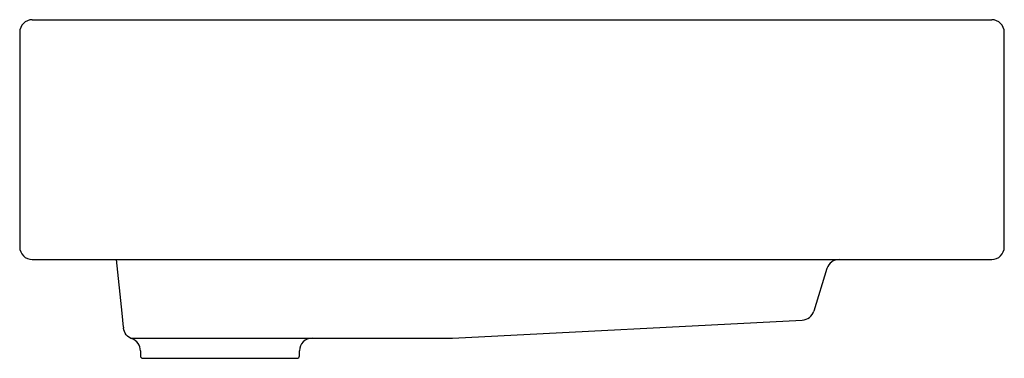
# Model space of a CAD drawing. Header units: millimetres. Extents: x 1613.975 to 1614.365, y 935.918 to 936.052.
import ezdxf

# ---------------------------------------------------------------- set-up
doc = ezdxf.new("R2010")
doc.units = ezdxf.units.MM
doc.layers.add('SANINDUSA', color=3, linetype='Continuous')

msp = doc.modelspace()

# ---------------------------------------------------------------- linework, layer by layer
at = {"layer": 'SANINDUSA'}
for p, q in [((1613.980070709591, 936.0518375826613), (1614.360070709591, 936.0518375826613)), ((1613.975070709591, 936.0468375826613), (1613.975070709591, 935.9618375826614)), ((1614.365070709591, 935.9618375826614), (1614.365070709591, 936.0468375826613)), ((1614.365070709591, 935.9618375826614), (1614.365070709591, 936.0468375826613)), ((1613.980070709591, 935.9568375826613), (1614.360070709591, 935.9568375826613)), ((1614.294817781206, 935.9533148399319), (1614.289584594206, 935.9363930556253)), ((1614.016189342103, 935.930074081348), (1614.016232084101, 935.9296680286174)), ((1614.146502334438, 935.9257242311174), (1614.28506556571, 935.932876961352)), ((1614.01892719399, 935.9257175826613), (1614.146244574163, 935.9257175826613)), ((1614.022896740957, 935.9207175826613), (1614.022896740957, 935.9187175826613)), ((1614.085896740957, 935.9187175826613), (1614.085896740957, 935.9207175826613)), ((1614.023896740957, 935.9177175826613), (1614.084896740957, 935.9177175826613))]:
    msp.add_line(p, q, dxfattribs=at)
at = {"layer": 'SANINDUSA', "flags": 128}
for points in [[(1614.016189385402, 935.9300740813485), (1614.015601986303, 935.9356628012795), (1614.013376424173, 935.9568375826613)], [(1614.019561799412, 935.9254321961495), (1614.018942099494, 935.9257086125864), (1614.018328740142, 935.9260777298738), (1614.017774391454, 935.9265306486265), (1614.017290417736, 935.927058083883), (1614.016886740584, 935.9276492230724), (1614.016571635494, 935.9282919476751), (1614.016351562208, 935.9289730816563), (1614.016232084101, 935.9296680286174)]]:
    msp.add_lwpolyline(points, dxfattribs=at)
at = {"layer": 'SANINDUSA'}
for centre, radius, start, end in [((1613.980070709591, 936.0468375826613), 0.005, 90, 180), ((1614.360070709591, 936.0468375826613), 0.005, 0, 90), ((1614.360070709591, 936.0468375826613), 0.005, 0, 90), ((1613.980070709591, 935.9618375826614), 0.005, 180, 270), ((1614.360070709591, 935.9618375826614), 0.005, 270, 0), ((1614.360070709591, 935.9618375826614), 0.005, 270, 0), ((1614.299594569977, 935.9518375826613), 0.005000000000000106, 90, 162.8153894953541), ((1614.299594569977, 935.9518375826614), 0.005, 90, 162.8153894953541), ((1614.284807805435, 935.9378703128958), 0.005000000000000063, 272.9550250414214, 342.8153894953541), ((1614.284807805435, 935.9378703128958), 0.004999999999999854, 272.9550250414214, 342.8153894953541), ((1614.017896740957, 935.9207175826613), 0.004999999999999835, 0, 70.54832483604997), ((1614.090896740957, 935.9207175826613), 0.005, 90, 180), ((1614.146244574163, 935.9307175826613), 0.005000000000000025, 270, 272.9550250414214), ((1614.023896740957, 935.9187175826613), 0.001000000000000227, 180, 270), ((1614.084896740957, 935.9187175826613), 0.0009999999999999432, 270, 0)]:
    msp.add_arc(centre, radius, start, end, dxfattribs=at)

doc.saveas('drawing.dxf')
